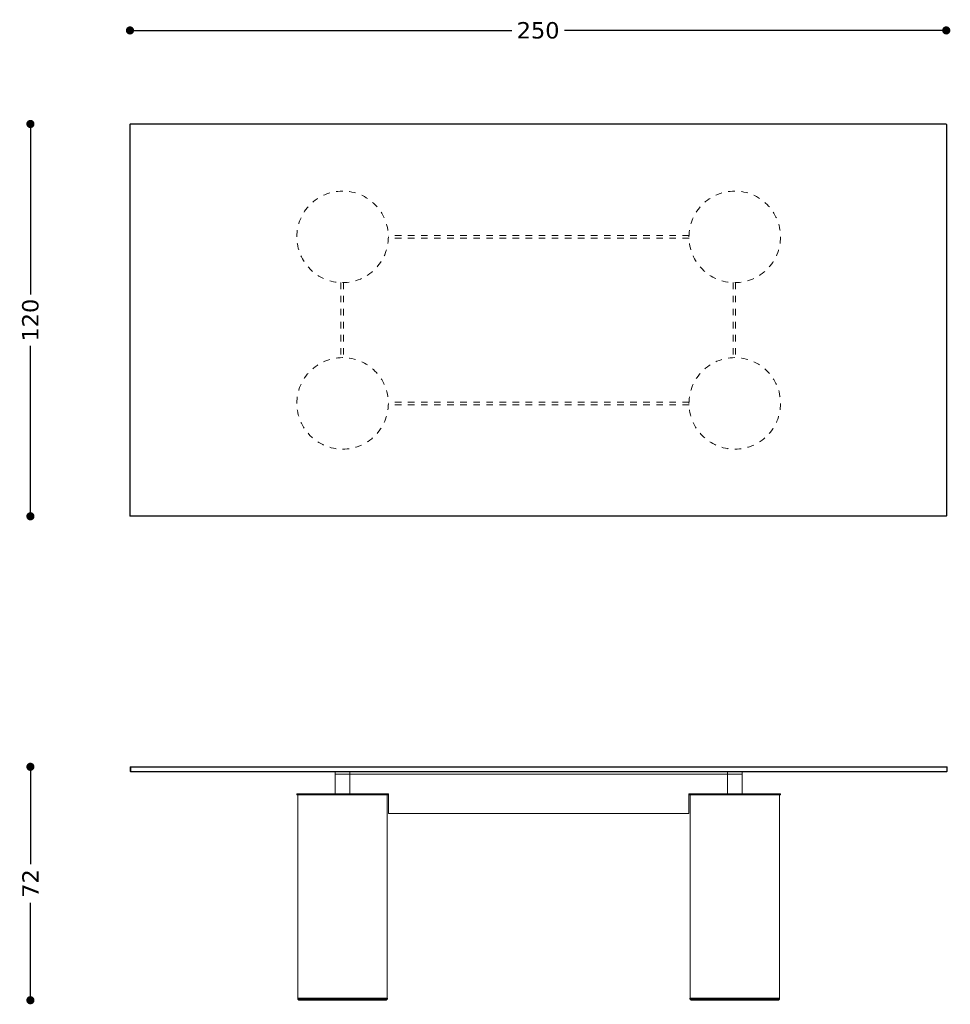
# Model space of a CAD drawing. Header units: centimetres. Extents: x 77 to 1282, y 72 to 374.
# Tile 1 of 3: x 77 to 362, y 73 to 374. Entities that reach past the tile are written whole.
import ezdxf

# ---------------------------------------------------------------- set-up
doc = ezdxf.new("R2010")
doc.units = ezdxf.units.CM
doc.header["$MEASUREMENT"] = 0
doc.linetypes.add('Nascosto', pattern=[4, 2, -2])
doc.layers.add('Make2D$Nascosto$Curve', color=7, linetype='Nascosto', true_color=0x8c8c8c)
doc.layers.add('Make2D$Visibile$Curve', color=7, linetype='Continuous', true_color=0x000000)
doc.layers.add('Make2D$Visibile$CurveSilhouetteScena', color=7, linetype='Continuous', lineweight=50, true_color=0x000000)
doc.styles.get("Standard").update_dxf_attribs({"font": 'verdana.ttf'})
doc.dimstyles.new('MDF', dxfattribs={"dimtxt": 5, "dimasz": 2.5, "dimexe": 0.18, "dimexo": 0.0625, "dimgap": 2, "dimtad": 0, "dimdec": 0, "dimrnd": 1, "dimzin": 0, "dimdsep": 46, "dimtxsty": 'Standard', "dimblk": 'DOT', "dimcen": 0.09, "dimse1": 1, "dimse2": 1, "dimclrd": 1, "dimclrt": 1, "dimadec": 0, "dimazin": 0, "dimtfac": 1, "dimtdec": 0, "dimtofl": 0, "dimtmove": 0, "dimatfit": 3, "dimldrblk": 'DOTBLANK', "dimfxl": 1, "dimtolj": 1, "dimtzin": 0, "dimarcsym": 0})

# ---------------------------------------------------------------- blocks, each defined once
blk = doc.blocks.new('_Dot')
at = {"color": 0, "linetype": 'ByBlock', "lineweight": -2}
blk.add_line((-0.5, 0), (-1, 0), dxfattribs=at)
at = {"color": 0, "linetype": 'ByBlock', "const_width": 0.5}
blk.add_lwpolyline([(-0.25, 0, 1), (0.25, 0, 1)], format="xyb", close=True, dxfattribs=at)
blk = doc.blocks.new('*D21')
at = {"color": 1, "linetype": 'ByBlock', "lineweight": -2, "transparency": 16777216}
for p, q in [((80.41, 339.65), (80.41, 290.02)), ((80.41, 224.65), (80.41, 274.29))]:
    blk.add_line(p, q, dxfattribs=at)
at = {"layer": 'Defpoints', "color": 0, "linetype": 'ByBlock', "lineweight": -3, "transparency": 16777216}
for p in [(110.96, 342.15), (80.41, 222.15), (110.96, 222.15)]:
    blk.add_point(p, dxfattribs=at)
at = {"color": 1, "linetype": 'ByBlock', "lineweight": -2, "transparency": 16777216, "xscale": 2.5, "yscale": 2.5, "zscale": 2.5}
for p, rotation in [((80.41, 342.15), 90), ((80.41, 222.15), 270)]:
    blk.add_blockref('_Dot', p, dxfattribs=dict(at, rotation=rotation))
at = {"color": 1, "linetype": 'ByBlock', "lineweight": 9, "transparency": 16777216, "insert": (80.41, 282.15), "char_height": 5, "attachment_point": 5, "rotation": 90}
blk.add_mtext('\\A1;120', dxfattribs=at)
blk = doc.blocks.new('_DotBlank')
at = {"color": 0, "linetype": 'ByBlock', "lineweight": -2}
blk.add_line((-0.5, 0), (-1, 0), dxfattribs=at)
blk.add_circle((0, 0), 0.5, dxfattribs=at)
blk = doc.blocks.new('*D22')
at = {"color": 1, "linetype": 'ByBlock', "lineweight": -2, "transparency": 16777216}
for p, q in [((80.41, 143.03), (80.41, 115.72)), ((80.41, 76.63), (80.41, 103.94))]:
    blk.add_line(p, q, dxfattribs=at)
at = {"layer": 'Defpoints', "color": 0, "linetype": 'ByBlock', "lineweight": -3, "transparency": 16777216}
for p in [(111.04, 145.53), (80.41, 74.13), (162.54, 74.13)]:
    blk.add_point(p, dxfattribs=at)
at = {"color": 1, "linetype": 'ByBlock', "lineweight": -2, "transparency": 16777216, "xscale": 2.5, "yscale": 2.5, "zscale": 2.5}
for p, rotation in [((80.41, 145.53), 90), ((80.41, 74.13), 270)]:
    blk.add_blockref('_Dot', p, dxfattribs=dict(at, rotation=rotation))
at = {"color": 1, "linetype": 'ByBlock', "lineweight": 9, "transparency": 16777216, "insert": (80.41, 109.83), "char_height": 5, "attachment_point": 5, "rotation": 90}
blk.add_mtext('\\A1;72', dxfattribs=at)
blk = doc.blocks.new('*D23')
at = {"color": 1, "linetype": 'ByBlock', "lineweight": -2, "transparency": 16777216}
for p, q in [((113.38, 370.77), (227.71, 370.77)), ((358.16, 370.77), (243.83, 370.77))]:
    blk.add_line(p, q, dxfattribs=at)
at = {"layer": 'Defpoints', "color": 0, "linetype": 'ByBlock', "lineweight": -3, "transparency": 16777216}
for p in [(360.66, 370.77), (110.88, 342.08), (360.66, 342.15)]:
    blk.add_point(p, dxfattribs=at)
at = {"color": 1, "linetype": 'ByBlock', "lineweight": -2, "transparency": 16777216, "xscale": 2.5, "yscale": 2.5, "zscale": 2.5, "rotation": 180}
blk.add_blockref('_Dot', (110.88, 370.77), dxfattribs=at)
at = {"color": 1, "linetype": 'ByBlock', "lineweight": -2, "transparency": 16777216, "xscale": 2.5, "yscale": 2.5, "zscale": 2.5}
blk.add_blockref('_Dot', (360.66, 370.77), dxfattribs=at)
at = {"color": 1, "linetype": 'ByBlock', "lineweight": 9, "transparency": 16777216, "insert": (235.77, 370.77), "char_height": 5, "attachment_point": 5}
blk.add_mtext('\\A1;250', dxfattribs=at)

msp = doc.modelspace()

# ---------------------------------------------------------------- linework, layer by layer
at = {"linetype": 'Nascosto', "lineweight": 9}
for centre in [(175.94, 307.62), (295.94, 307.62), (175.94, 256.69), (295.94, 256.69)]:
    msp.add_circle(centre, 14, dxfattribs=at)
at = {"layer": 'Make2D$Nascosto$Curve', "color": 0, "linetype": 'ByBlock', "lineweight": 9}
for points in [[(110.81, 342), (110.84, 342.04), (110.88, 342.08)], [(110.81, 342), (110.81, 282.15), (110.81, 222.3)], [(110.88, 342.08), (110.92, 342.11), (110.96, 342.15)], [(360.66, 342.15), (235.81, 342.15), (110.96, 342.15)], [(360.66, 342.15), (360.69, 342.11), (360.73, 342.08)], [(360.73, 342.08), (360.77, 342.04), (360.81, 342)], [(110.88, 222.23), (110.84, 222.26), (110.81, 222.3)], [(110.96, 222.15), (110.92, 222.19), (110.88, 222.23)], [(110.96, 222.15), (235.81, 222.15), (360.66, 222.15)], [(110.94, 145.43), (110.94, 144.78), (110.94, 144.13)], [(360.84, 145.53), (235.94, 145.53), (111.04, 145.53)], [(173.69, 144.03), (142.37, 144.03), (111.04, 144.03)], [(360.84, 144.03), (329.52, 144.03), (298.19, 144.03)], [(298.19, 144.03), (329.52, 144.03), (360.84, 144.03)], [(298.19, 144.03), (329.52, 144.03), (360.84, 144.03)], [(189.99, 131.23), (189.99, 134.23), (189.99, 137.23)], [(281.89, 137.23), (281.89, 134.23), (281.89, 131.23)], [(281.92, 137.23), (281.92, 137.23), (281.92, 137.23)], [(309.97, 137.23), (309.97, 137.08), (309.97, 136.93)], [(164.83, 74.13), (164.61, 74.13), (164.39, 74.13)], [(164.46, 74.73), (164.43, 74.73), (164.41, 74.73)], [(165.2, 74.73), (165.36, 74.73), (165.52, 74.73)], [(165.6, 74.73), (165.56, 74.73), (165.53, 74.73)], [(175.94, 74.73), (175.67, 74.73), (175.39, 74.73)], [(186.88, 74.13), (186.57, 74.13), (186.26, 74.13)], [(186.69, 74.13), (186.48, 74.13), (186.26, 74.13)], [(186.36, 74.73), (186.52, 74.73), (186.69, 74.73)], [(186.72, 74.73), (186.76, 74.73), (186.8, 74.73)], [(186.8, 74.73), (186.78, 74.73), (186.75, 74.73)], [(186.8, 74.73), (186.78, 74.73), (186.75, 74.73)], [(186.75, 74.73), (186.78, 74.73), (186.8, 74.73)], [(186.8, 74.73), (186.86, 74.73), (186.91, 74.73)], [(186.91, 74.73), (186.92, 74.73), (186.93, 74.73)], [(187.37, 74.73), (187.23, 74.73), (187.08, 74.73)], [(187.38, 74.73), (187.23, 74.73), (187.08, 74.73)], [(187.38, 74.73), (187.23, 74.73), (187.08, 74.73)], [(187.37, 74.73), (187.23, 74.73), (187.08, 74.73)], [(187.38, 74.73), (187.23, 74.73), (187.08, 74.73)], [(187.08, 74.73), (187.2, 74.73), (187.32, 74.73)], [(187.38, 74.73), (187.23, 74.73), (187.08, 74.73)], [(187.08, 74.73), (187.23, 74.73), (187.37, 74.73)], [(187.08, 74.73), (187.23, 74.73), (187.38, 74.73)], [(187.08, 74.73), (187.23, 74.73), (187.38, 74.73)], [(187.38, 74.73), (187.23, 74.73), (187.08, 74.73)], [(187.38, 74.73), (187.23, 74.73), (187.08, 74.73)], [(187.08, 74.73), (187.23, 74.73), (187.38, 74.73)], [(187.08, 74.73), (187.23, 74.73), (187.38, 74.73)], [(187.08, 74.73), (187.23, 74.73), (187.38, 74.73)], [(187.38, 74.73), (187.23, 74.73), (187.08, 74.73)], [(187.43, 74.73), (187.42, 74.73), (187.4, 74.73)], [(187.43, 74.73), (187.42, 74.73), (187.4, 74.73)], [(187.43, 74.73), (187.46, 74.73), (187.48, 74.73)], [(284.46, 74.73), (284.43, 74.73), (284.41, 74.73)], [(284.46, 74.73), (284.43, 74.73), (284.41, 74.73)], [(284.46, 74.73), (284.46, 74.73), (284.46, 74.73)], [(285.2, 74.73), (285.19, 74.73), (285.17, 74.73)], [(285.17, 74.73), (285.19, 74.73), (285.2, 74.73)], [(285.52, 74.73), (285.56, 74.73), (285.6, 74.73)], [(306.26, 74.13), (306.48, 74.13), (306.69, 74.13)], [(306.69, 74.13), (306.48, 74.13), (306.26, 74.13)], [(306.75, 74.73), (306.73, 74.73), (306.72, 74.73)], [(306.72, 74.73), (306.73, 74.73), (306.75, 74.73)], [(306.9, 74.13), (306.89, 74.13), (306.88, 74.13)], [(306.88, 74.13), (306.89, 74.13), (306.9, 74.13)], [(307.06, 74.13), (306.98, 74.13), (306.9, 74.13)], [(307.06, 74.13), (306.98, 74.13), (306.9, 74.13)], [(307.08, 74.73), (307.23, 74.73), (307.38, 74.73)], [(307.37, 74.73), (307.38, 74.73), (307.38, 74.73)]]:
    msp.add_open_spline(points, degree=2, dxfattribs=at)
at = {"layer": 'Make2D$Nascosto$Curve', "color": 0, "linetype": 'Nascosto', "lineweight": 9}
for points in [[(281.95, 308.05), (235.94, 308.05), (189.94, 308.05)], [(281.95, 307.25), (235.94, 307.25), (189.94, 307.25)], [(175.41, 293.63), (175.41, 282.15), (175.41, 270.68)], [(176.21, 293.62), (176.21, 282.15), (176.21, 270.69)], [(295.41, 293.63), (295.41, 282.15), (295.41, 270.68)], [(296.21, 293.62), (296.21, 282.15), (296.21, 270.69)], [(281.95, 257.05), (235.94, 257.05), (189.94, 257.05)], [(281.95, 256.25), (235.94, 256.25), (189.94, 256.25)]]:
    msp.add_open_spline(points, degree=2, dxfattribs=at)
at = {"layer": 'Make2D$Nascosto$Curve', "color": 0, "linetype": 'ByBlock', "lineweight": 9}
for points, weights in [([(295.54, 143.23), (295.68, 143.23), (295.81, 143.23), (295.94, 143.23)], [0.504014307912, 0.501338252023, 0.50000014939, 0.500000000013]), ([(295.94, 143.23), (295.81, 143.23), (295.68, 143.23), (295.54, 143.23)], [0.5, 0.5, 0.501338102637, 0.504014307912]), ([(295.94, 143.23), (295.94, 143.23), (295.94, 143.23), (295.94, 143.23)], [0.999930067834, 0.999953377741, 0.999976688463, 1]), ([(298.19, 143.23), (298.19, 143.23), (297.88, 143.23), (297.14, 143.23)], [1, 0.762975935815, 0.610222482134, 0.541739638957]), ([(297.14, 143.23), (297.88, 143.23), (298.19, 143.23), (298.19, 143.23)], [0.541739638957, 0.610222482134, 0.762975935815, 1]), ([(177.44, 136.93), (176.94, 136.93), (176.44, 136.93), (175.94, 136.93)], [0.900992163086, 0.93217597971, 0.965178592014, 1]), ([(177.44, 136.93), (176.94, 136.93), (176.44, 136.93), (175.94, 136.93)], [0.900992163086, 0.93217597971, 0.965178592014, 1]), ([(176.34, 136.93), (176.34, 136.93), (176.14, 136.93), (175.94, 136.93)], [0.5, 0.5, 0.666666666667, 1]), ([(177.44, 136.93), (177.07, 136.93), (176.71, 136.93), (176.34, 136.93)], [0.924428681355, 0.947603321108, 0.971726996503, 0.996799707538]), ([(189.97, 136.93), (189.97, 136.93), (189.71, 136.93), (189.19, 136.93)], [0.500080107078, 0.500792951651, 0.506263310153, 0.516491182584]), ([(189.59, 136.93), (189.59, 136.93), (189.46, 136.93), (189.19, 136.93)], [0.5, 0.5, 0.502478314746, 0.507434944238]), ([(189.59, 136.93), (189.59, 136.93), (189.46, 136.93), (189.19, 136.93)], [0.5, 0.5, 0.502478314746, 0.507434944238]), ([(295.54, 137.23), (295.67, 137.23), (295.8, 137.23), (295.93, 137.23)], [0.73465206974, 0.737333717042, 0.741909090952, 0.748378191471]), ([(295.93, 136.93), (295.94, 136.93), (295.94, 136.93), (295.94, 136.93)], [1, 0.991669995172, 0.983444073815, 0.975322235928]), ([(295.95, 137.23), (295.95, 137.23), (295.95, 137.23), (295.94, 137.23)], [1, 0.991667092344, 0.983438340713, 0.975313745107]), ([(296.35, 137.23), (296.35, 137.23), (296.16, 137.23), (295.95, 137.23)], [0.5, 0.5, 0.658437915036, 0.975313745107]), ([(295.95, 136.93), (296.16, 136.93), (296.35, 136.93), (296.35, 136.93)], [1, 0.670885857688, 0.504245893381, 0.500080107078]), ([(296.3, 137.23), (296.92, 137.23), (297.55, 137.23), (298.19, 137.23)], [1, 0.957546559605, 0.917796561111, 0.88075000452]), ([(296.34, 136.93), (296.71, 136.93), (297.07, 136.93), (297.44, 136.93)], [0.97153024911, 0.947065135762, 0.923552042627, 0.900990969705]), ([(296.34, 136.93), (296.71, 136.93), (297.07, 136.93), (297.44, 136.93)], [0.97153024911, 0.947065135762, 0.923552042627, 0.900990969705]), ([(298.19, 137.23), (297.57, 137.23), (296.96, 137.23), (296.35, 137.23)], [0.843624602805, 0.876198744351, 0.911088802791, 0.948294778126]), ([(309.19, 136.93), (309.46, 136.93), (309.59, 136.93), (309.59, 136.93)], [0.507434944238, 0.502478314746, 0.5, 0.5]), ([(309.19, 136.93), (309.46, 136.93), (309.59, 136.93), (309.59, 136.93)], [0.507434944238, 0.502478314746, 0.5, 0.5]), ([(309.97, 136.93), (309.97, 136.93), (309.96, 136.93), (309.93, 136.93)], [0.500080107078, 0.500243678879, 0.500657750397, 0.501322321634]), ([(309.93, 136.93), (309.96, 136.93), (309.97, 136.93), (309.97, 136.93)], [0.5003398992, 0.500003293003, 0.499916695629, 0.500080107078]), ([(186.69, 74.13), (186.56, 74.13), (186.41, 74.13), (186.26, 74.13)], [1, 0.99546227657, 0.991219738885, 0.987272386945]), ([(186.29, 74.73), (186.31, 74.73), (186.34, 74.73), (186.36, 74.73)], [0.524218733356, 0.523683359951, 0.523156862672, 0.522639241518]), ([(186.29, 74.73), (186.31, 74.73), (186.34, 74.73), (186.36, 74.73)], [0.524218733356, 0.523683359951, 0.523156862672, 0.522639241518]), ([(186.36, 74.73), (186.34, 74.73), (186.31, 74.73), (186.29, 74.73)], [0.533336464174, 0.533855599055, 0.534380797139, 0.534912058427]), ([(186.29, 74.73), (186.31, 74.73), (186.34, 74.73), (186.36, 74.73)], [0.534912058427, 0.534380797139, 0.533855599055, 0.533336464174]), ([(186.29, 74.73), (186.31, 74.73), (186.33, 74.73), (186.36, 74.73)], [0.561520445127, 0.560997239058, 0.560477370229, 0.559960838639]), ([(186.72, 74.73), (186.71, 74.73), (186.7, 74.73), (186.69, 74.73)], [0.559811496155, 0.560034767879, 0.560258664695, 0.560483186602]), ([(186.69, 74.73), (186.7, 74.73), (186.71, 74.73), (186.72, 74.73)], [0.552239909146, 0.552014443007, 0.551789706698, 0.551565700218]), ([(186.75, 74.73), (186.77, 74.73), (186.79, 74.73), (186.8, 74.73)], [0.513439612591, 0.512998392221, 0.512568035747, 0.51214854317]), ([(186.75, 74.73), (186.77, 74.73), (186.79, 74.73), (186.8, 74.73)], [0.513439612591, 0.512998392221, 0.512568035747, 0.51214854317]), ([(186.8, 74.73), (186.79, 74.73), (186.77, 74.73), (186.75, 74.73)], [0.52286623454, 0.523290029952, 0.52371971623, 0.524155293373]), ([(186.75, 74.73), (186.77, 74.73), (186.79, 74.73), (186.8, 74.73)], [0.513439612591, 0.512998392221, 0.512568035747, 0.51214854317]), ([(186.75, 74.73), (186.77, 74.73), (186.78, 74.73), (186.8, 74.73)], [0.550862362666, 0.550433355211, 0.55000706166, 0.549583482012]), ([(186.93, 74.73), (187, 74.73), (187.08, 74.73), (187.08, 74.73)], [1, 0.577350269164, 0.422649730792, 0.535898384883]), ([(187.84, 74.73), (187.84, 74.73), (187.58, 74.73), (187.08, 74.73)], [0.5, 0.5, 0.505512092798, 0.516536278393]), ([(187.08, 74.73), (187.26, 74.73), (187.34, 74.73), (187.34, 74.73)], [0.505810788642, 0.501936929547, 0.5, 0.5]), ([(187.08, 74.73), (187.26, 74.73), (187.34, 74.73), (187.34, 74.73)], [0.505810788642, 0.501936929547, 0.5, 0.5]), ([(187.08, 74.73), (187.19, 74.73), (187.28, 74.73), (187.37, 74.73)], [0.526806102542, 0.524519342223, 0.522378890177, 0.520384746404]), ([(187.38, 74.73), (187.29, 74.73), (187.19, 74.73), (187.08, 74.73)], [0.520176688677, 0.5222298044, 0.524439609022, 0.526806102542]), ([(187.08, 74.73), (187.19, 74.73), (187.29, 74.73), (187.38, 74.73)], [0.516536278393, 0.514040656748, 0.511827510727, 0.509896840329]), ([(187.08, 74.73), (187.26, 74.73), (187.34, 74.73), (187.34, 74.73)], [0.505810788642, 0.501936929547, 0.5, 0.5]), ([(187.08, 74.73), (187.19, 74.73), (187.29, 74.73), (187.38, 74.73)], [0.998040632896, 0.993557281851, 0.989370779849, 0.98548112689]), ([(187.08, 74.73), (188.45, 74.73), (189.19, 74.73), (189.19, 74.73)], [0.543298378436, 0.514432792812, 0.5, 0.5]), ([(187.37, 74.73), (187.35, 74.73), (187.34, 74.73), (187.32, 74.73)], [0.545197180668, 0.545600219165, 0.546005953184, 0.546414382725]), ([(187.32, 74.73), (187.34, 74.73), (187.35, 74.73), (187.37, 74.73)], [0.538124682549, 0.537714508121, 0.53730764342, 0.536904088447]), ([(187.38, 74.73), (187.45, 74.73), (187.53, 74.73), (187.53, 74.73)], [1, 0.577350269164, 0.422649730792, 0.535898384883]), ([(187.43, 74.73), (187.45, 74.73), (187.47, 74.73), (187.48, 74.73)], [0.519078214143, 0.518714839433, 0.518356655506, 0.518003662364]), ([(187.48, 74.73), (187.47, 74.73), (187.45, 74.73), (187.43, 74.73)], [0.542831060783, 0.543184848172, 0.543540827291, 0.543898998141]), ([(187.43, 74.73), (187.45, 74.73), (187.47, 74.73), (187.48, 74.73)], [0.535602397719, 0.535242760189, 0.534885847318, 0.534531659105]), ([(188.34, 74.73), (188.34, 74.73), (188.07, 74.73), (187.53, 74.73)], [0.5, 0.5, 0.505641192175, 0.516923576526]), ([(187.53, 74.73), (188.07, 74.73), (188.34, 74.73), (188.34, 74.73)], [0.516923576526, 0.505641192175, 0.5, 0.5]), ([(187.53, 74.73), (187.74, 74.73), (187.84, 74.73), (187.84, 74.73)], [0.506640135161, 0.502213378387, 0.5, 0.5]), ([(189.59, 74.73), (189.4, 74.73), (188.69, 74.73), (187.53, 74.73)], [0.500913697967, 0.504422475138, 0.518037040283, 0.541757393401]), ([(187.53, 74.73), (188.07, 74.73), (188.34, 74.73), (188.34, 74.73)], [0.979318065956, 0.957943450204, 0.947256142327, 0.947256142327]), ([(187.53, 74.73), (188.62, 74.73), (189.19, 74.73), (189.19, 74.73)], [0.533455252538, 0.511151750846, 0.5, 0.5]), ([(187.68, 74.13), (188.44, 74.13), (188.84, 74.13), (188.84, 74.13)], [0.992606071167, 0.962657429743, 0.947683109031, 0.947683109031]), ([(187.84, 74.73), (188.98, 74.73), (189.59, 74.73), (189.59, 74.73)], [0.534246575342, 0.511415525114, 0.5, 0.5]), ([(189.34, 74.13), (189.34, 74.13), (188.82, 74.13), (187.84, 74.13)], [0.5, 0.5, 0.509881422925, 0.529644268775]), ([(189.34, 74.13), (189.34, 74.13), (188.82, 74.13), (187.84, 74.13)], [0.5, 0.5, 0.509881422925, 0.529644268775]), ([(284.46, 74.73), (284.44, 74.73), (284.42, 74.73), (284.41, 74.73)], [0.664991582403, 0.606304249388, 0.563273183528, 0.535898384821]), ([(284.41, 74.73), (284.42, 74.73), (284.44, 74.73), (284.46, 74.73)], [0.535898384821, 0.56327837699, 0.606320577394, 0.665024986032]), ([(284.46, 74.73), (284.44, 74.73), (284.42, 74.73), (284.41, 74.73)], [0.665202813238, 0.606407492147, 0.563306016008, 0.535898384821]), ([(295.14, 74.13), (291.33, 74.13), (287.99, 74.13), (285.79, 74.13)], [1, 0.932799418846, 0.931033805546, 0.994703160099]), ([(285.79, 74.13), (287.99, 74.13), (291.33, 74.13), (295.14, 74.13)], [0.994703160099, 0.931033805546, 0.932799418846, 1]), ([(306.69, 74.13), (306.56, 74.13), (306.41, 74.13), (306.26, 74.13)], [1, 0.99546227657, 0.991219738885, 0.987272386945]), ([(306.69, 74.13), (306.56, 74.13), (306.41, 74.13), (306.26, 74.13)], [1, 0.99546227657, 0.991219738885, 0.987272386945]), ([(306.72, 74.73), (306.75, 74.73), (306.78, 74.73), (306.8, 74.73)], [0.535115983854, 0.534441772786, 0.53377727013, 0.533122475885]), ([(306.93, 74.73), (306.95, 74.73), (306.96, 74.73), (306.97, 74.73)], [0.530184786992, 0.529895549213, 0.529608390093, 0.529323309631]), ([(307.34, 74.73), (307.35, 74.73), (307.36, 74.73), (307.37, 74.73)], [0.53752535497, 0.537317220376, 0.537109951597, 0.536903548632]), ([(307.43, 74.73), (307.45, 74.73), (307.47, 74.73), (307.48, 74.73)], [0.535602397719, 0.535242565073, 0.534885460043, 0.534531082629]), ([(307.43, 74.73), (307.45, 74.73), (307.47, 74.73), (307.48, 74.73)], [0.665024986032, 0.60630946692, 0.563262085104, 0.535882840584]), ([(307.48, 74.73), (307.47, 74.73), (307.45, 74.73), (307.43, 74.73)], [0.981363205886, 0.982032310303, 0.982711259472, 0.98340005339]), ([(307.43, 74.73), (307.45, 74.73), (307.47, 74.73), (307.48, 74.73)], [0.98340005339, 0.982711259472, 0.982032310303, 0.981363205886]), ([(307.51, 74.73), (308.61, 74.73), (309.19, 74.73), (309.19, 74.73)], [0.533992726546, 0.511330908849, 0.5, 0.5]), ([(307.51, 74.73), (307.52, 74.73), (307.53, 74.73), (307.53, 74.73)], [0.758265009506, 0.650280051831, 0.576157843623, 0.535898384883]), ([(307.51, 74.73), (308.63, 74.73), (308.64, 74.73), (307.53, 74.73)], [0.980339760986, 0.936571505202, 0.936230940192, 0.979318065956]), ([(307.68, 74.13), (308.44, 74.13), (308.84, 74.13), (308.84, 74.13)], [0.992606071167, 0.962657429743, 0.947683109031, 0.947683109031]), ([(307.68, 74.13), (308.44, 74.13), (308.84, 74.13), (308.84, 74.13)], [0.992606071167, 0.962657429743, 0.947683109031, 0.947683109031]), ([(309.34, 74.13), (309.34, 74.13), (308.82, 74.13), (307.84, 74.13)], [0.5, 0.5, 0.509881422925, 0.529644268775]), ([(309.59, 74.73), (309.59, 74.73), (309.46, 74.73), (309.19, 74.73)], [0.5, 0.5, 0.502478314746, 0.507434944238])]:
    msp.add_rational_spline(points, weights, degree=3, dxfattribs=at)
msp.add_rational_spline([(296.35, 137.23), (296.82, 137.23), (297.23, 137.23), (297.54, 137.23), (297.94, 137.23), (298.19, 137.23), (298.19, 137.23)], [0.77688813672, 0.820139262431, 0.894509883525, 1, 0.866343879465, 0.782643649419, 0.748899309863], degree=3, knots=[0.3525004, 0.3525004, 0.3525004, 0.3525004, 0.5, 0.5, 0.5, 0.6868822, 0.6868822, 0.6868822, 0.6868822], dxfattribs=at)
at = {"layer": 'Make2D$Visibile$Curve', "color": 0, "linetype": 'ByBlock', "lineweight": 9}
for points in [[(110.91, 342.05), (110.89, 342.06), (110.88, 342.08)], [(110.91, 342.05), (110.91, 282.15), (110.91, 222.25)], [(360.71, 342.05), (235.81, 342.05), (110.91, 342.05)], [(360.73, 342.08), (360.72, 342.06), (360.71, 342.05)], [(360.71, 342.05), (360.71, 282.15), (360.71, 222.25)], [(360.81, 342), (360.81, 282.15), (360.81, 222.3)], [(110.91, 222.25), (110.89, 222.24), (110.88, 222.23)], [(110.91, 222.25), (235.81, 222.25), (360.71, 222.25)], [(360.73, 222.23), (360.69, 222.19), (360.66, 222.15)], [(360.73, 222.23), (360.72, 222.24), (360.71, 222.25)], [(360.81, 222.3), (360.77, 222.26), (360.73, 222.23)], [(111.02, 145.51), (110.98, 145.47), (110.94, 145.43)], [(111.04, 145.53), (111.03, 145.52), (111.02, 145.51)], [(111.09, 145.43), (111.06, 145.47), (111.02, 145.51)], [(360.79, 145.43), (235.94, 145.43), (111.09, 145.43)], [(111.09, 145.43), (111.09, 144.78), (111.09, 144.13)], [(360.87, 145.51), (360.83, 145.47), (360.79, 145.43)], [(360.79, 145.43), (360.79, 144.78), (360.79, 144.13)], [(360.87, 145.51), (360.86, 145.52), (360.84, 145.53)], [(360.94, 145.43), (360.91, 145.47), (360.87, 145.51)], [(360.94, 144.13), (360.94, 144.78), (360.94, 145.43)], [(110.94, 144.13), (110.98, 144.1), (111.02, 144.06)], [(111.02, 144.06), (111.06, 144.1), (111.09, 144.13)], [(111.02, 144.06), (111.03, 144.05), (111.04, 144.03)], [(360.79, 144.13), (235.94, 144.13), (111.09, 144.13)], [(173.69, 143.23), (173.69, 143.63), (173.69, 144.03)], [(178.19, 144.03), (175.94, 144.03), (173.69, 144.03)], [(173.69, 137.23), (173.69, 140.23), (173.69, 143.23)], [(178.16, 137.23), (178.16, 140.23), (178.16, 143.23)], [(178.19, 143.23), (178.18, 143.23), (178.16, 143.23)], [(293.69, 144.03), (235.94, 144.03), (178.19, 144.03)], [(178.19, 144.03), (178.19, 143.63), (178.19, 143.23)], [(293.69, 143.23), (235.94, 143.23), (178.19, 143.23)], [(293.69, 143.23), (293.69, 143.63), (293.69, 144.03)], [(298.19, 144.03), (295.94, 144.03), (293.69, 144.03)], [(293.73, 143.23), (293.71, 143.23), (293.69, 143.23)], [(293.73, 143.23), (293.73, 140.23), (293.73, 137.23)], [(298.19, 144.03), (298.19, 143.63), (298.19, 143.23)], [(298.19, 143.23), (298.19, 140.23), (298.19, 137.23)], [(360.79, 144.13), (360.83, 144.1), (360.87, 144.06)], [(360.84, 144.03), (360.86, 144.05), (360.87, 144.06)], [(360.87, 144.06), (360.91, 144.1), (360.94, 144.13)], [(161.92, 136.93), (161.92, 137.08), (161.92, 137.23)], [(162.29, 74.73), (162.29, 105.83), (162.29, 136.93)], [(189.59, 136.93), (189.59, 105.83), (189.59, 74.73)], [(189.97, 137.23), (189.97, 137.08), (189.97, 136.93)], [(189.97, 137.23), (189.98, 137.23), (189.99, 137.23)], [(281.89, 137.23), (281.91, 137.23), (281.92, 137.23)], [(281.92, 136.93), (281.92, 137.08), (281.92, 137.23)], [(281.92, 137.23), (287.82, 137.23), (293.73, 137.23)], [(282.29, 74.73), (282.29, 105.83), (282.29, 136.93)], [(309.59, 136.93), (309.59, 105.83), (309.59, 74.73)], [(309.97, 137.23), (309.97, 137.08), (309.97, 136.93)], [(189.99, 131.23), (235.94, 131.23), (281.89, 131.23)], [(162.24, 74.43), (162.24, 74.58), (162.24, 74.73)], [(162.54, 74.13), (162.39, 74.28), (162.24, 74.43)], [(189.64, 74.43), (189.49, 74.28), (189.34, 74.13)], [(189.64, 74.73), (189.64, 74.58), (189.64, 74.43)], [(282.24, 74.43), (282.24, 74.58), (282.24, 74.73)], [(282.54, 74.13), (282.39, 74.28), (282.24, 74.43)], [(309.64, 74.43), (309.49, 74.28), (309.34, 74.13)], [(309.64, 74.73), (309.64, 74.58), (309.64, 74.43)]]:
    msp.add_open_spline(points, degree=2, dxfattribs=at)
for points, weights in [([(173.69, 143.23), (173.69, 143.23), (177.43, 143.23), (178.16, 143.23)], [1, 0.388151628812, 0.337840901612, 0.8490678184]), ([(293.73, 143.23), (294.45, 143.23), (298.19, 143.23), (298.19, 143.23)], [0.849056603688, 0.337841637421, 0.388156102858, 1]), ([(161.92, 137.23), (161.92, 137.23), (167.4, 137.23), (173.69, 137.23)], [0.500080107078, 0.503708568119, 0.630600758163, 0.88075667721]), ([(161.92, 136.93), (161.92, 136.93), (162.05, 136.93), (162.29, 136.93)], [0.500080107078, 0.5005720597, 0.503329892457, 0.50835360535]), ([(189.59, 136.93), (189.84, 136.93), (189.97, 136.93), (189.97, 136.93)], [0.505365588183, 0.501351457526, 0.499589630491, 0.500080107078]), ([(281.92, 136.93), (281.92, 136.93), (282.05, 136.93), (282.29, 136.93)], [0.500080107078, 0.500572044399, 0.503329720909, 0.508353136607]), ([(309.97, 137.23), (309.97, 137.23), (304.55, 137.23), (298.19, 137.23)], [0.500080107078, 0.496528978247, 0.611043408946, 0.843623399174]), ([(309.59, 136.93), (309.84, 136.93), (309.97, 136.93), (309.97, 136.93)], [0.505365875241, 0.50135154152, 0.499589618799, 0.500080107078]), ([(162.24, 74.43), (162.24, 74.43), (169.09, 74.43), (175.94, 74.43)], [0.5, 0.5, 0.666666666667, 1]), ([(162.29, 74.73), (162.26, 74.73), (162.24, 74.73), (162.24, 74.73)], [0.500914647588, 0.500304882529, 0.5, 0.5]), ([(175.94, 74.73), (169.52, 74.73), (163.02, 74.73), (162.29, 74.73)], [1, 0.680923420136, 0.514561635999, 0.500914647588]), ([(175.94, 74.73), (182.36, 74.73), (188.87, 74.73), (189.59, 74.73)], [1, 0.680918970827, 0.514556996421, 0.500914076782]), ([(175.94, 74.43), (182.79, 74.43), (189.64, 74.43), (189.64, 74.43)], [1, 0.666666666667, 0.5, 0.5]), ([(189.59, 74.73), (189.63, 74.73), (189.64, 74.73), (189.64, 74.73)], [0.500914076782, 0.500304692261, 0.5, 0.5]), ([(295.94, 74.43), (289.09, 74.43), (282.24, 74.43), (282.24, 74.43)], [1, 0.666666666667, 0.5, 0.5]), ([(282.24, 74.73), (282.24, 74.73), (282.26, 74.73), (282.29, 74.73)], [0.5, 0.5, 0.500305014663, 0.500915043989]), ([(295.94, 74.43), (302.79, 74.43), (309.64, 74.43), (309.64, 74.43)], [1, 0.666666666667, 0.5, 0.5]), ([(309.59, 74.73), (309.63, 74.73), (309.64, 74.73), (309.64, 74.73)], [0.500913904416, 0.500304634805, 0.5, 0.5])]:
    msp.add_rational_spline(points, weights, degree=3, dxfattribs=at)
for points, weights, knots in [([(162.29, 136.93), (164.01, 136.93), (169.86, 136.93), (175.59, 136.93), (181.56, 136.93), (187.8, 136.93), (189.59, 136.93)], [0.50835360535, 0.545869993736, 0.709752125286, 1, 0.701197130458, 0.536318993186, 0.505365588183], [0.7823141, 0.7823141, 0.7823141, 0.7823141, 1, 1, 1, 1.2241022, 1.2241022, 1.2241022, 1.2241022]), ([(173.69, 137.23), (174.33, 137.23), (174.97, 137.23), (175.59, 137.23), (182.73, 137.23), (189.97, 137.23), (189.97, 137.23)], [0.88075667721, 0.917801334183, 0.957549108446, 1, 0.662447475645, 0.495807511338, 0.500080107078], [-0.0318382, -0.0318382, -0.0318382, -0.0318382, 0, 0, 0, 0.2531644, 0.2531644, 0.2531644, 0.2531644]), ([(282.29, 136.93), (284.01, 136.93), (289.86, 136.93), (295.59, 136.93), (301.56, 136.93), (307.8, 136.93), (309.59, 136.93)], [0.508353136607, 0.545868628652, 0.70975091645, 1, 0.701198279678, 0.536320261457, 0.505365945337], [-0.2176868, -0.2176868, -0.2176868, -0.2176868, 0, 0, 0, 0.2241013, 0.2241013, 0.2241013, 0.2241013]), ([(298.19, 137.23), (297.31, 137.23), (296.44, 137.23), (295.59, 137.23), (294.98, 137.23), (294.36, 137.23), (293.73, 137.23)], [0.843623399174, 0.89087563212, 0.943001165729, 1, 0.9583089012, 0.919225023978, 0.882748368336], [-0.04274913, -0.04274913, -0.04274913, -0.04274913, 0, 0, 0, 0.03126832, 0.03126832, 0.03126832, 0.03126832]), ([(162.54, 74.13), (162.54, 74.13), (169.24, 74.13), (175.94, 74.13), (182.64, 74.13), (189.34, 74.13), (189.34, 74.13)], [0.5, 0.5, 0.666666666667, 1, 0.666666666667, 0.5, 0.5], [-0.25, -0.25, -0.25, -0.25, 0, 0, 0, 0.25, 0.25, 0.25, 0.25]), ([(282.29, 74.73), (283.02, 74.73), (289.52, 74.73), (295.94, 74.73), (302.36, 74.73), (308.87, 74.73), (309.59, 74.73)], [0.500915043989, 0.51456485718, 0.680926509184, 1, 0.680917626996, 0.514555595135, 0.500913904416], [-0.2393051, -0.2393051, -0.2393051, -0.2393051, 0, 0, 0, 0.2393118, 0.2393118, 0.2393118, 0.2393118]), ([(282.54, 74.13), (282.54, 74.13), (289.24, 74.13), (295.94, 74.13), (302.64, 74.13), (309.34, 74.13), (309.34, 74.13)], [0.5, 0.5, 0.666666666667, 1, 0.666666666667, 0.5, 0.5], [-0.25, -0.25, -0.25, -0.25, 0, 0, 0, 0.25, 0.25, 0.25, 0.25])]:
    msp.add_rational_spline(points, weights, degree=3, knots=knots, dxfattribs=at)
at = {"layer": 'Make2D$Visibile$CurveSilhouetteScena', "color": 0, "linetype": 'ByBlock', "lineweight": 9}
for points in [[(360.81, 342), (360.81, 282.15), (360.81, 222.3)], [(360.73, 222.23), (360.69, 222.19), (360.66, 222.15)], [(360.81, 222.3), (360.77, 222.26), (360.73, 222.23)], [(111.02, 145.51), (110.98, 145.47), (110.94, 145.43)], [(111.04, 145.53), (111.03, 145.52), (111.02, 145.51)], [(360.87, 145.51), (360.86, 145.52), (360.84, 145.53)], [(360.94, 145.43), (360.91, 145.47), (360.87, 145.51)], [(360.94, 144.13), (360.94, 144.78), (360.94, 145.43)], [(110.94, 144.13), (110.98, 144.1), (111.02, 144.06)], [(111.02, 144.06), (111.03, 144.05), (111.04, 144.03)], [(173.69, 143.23), (173.69, 143.63), (173.69, 144.03)], [(173.69, 137.23), (173.69, 140.23), (173.69, 143.23)], [(293.69, 144.03), (235.94, 144.03), (178.19, 144.03)], [(178.19, 144.03), (178.19, 143.63), (178.19, 143.23)], [(293.69, 143.23), (235.94, 143.23), (178.19, 143.23)], [(293.69, 143.23), (293.69, 143.63), (293.69, 144.03)], [(298.19, 144.03), (298.19, 143.63), (298.19, 143.23)], [(298.19, 143.23), (298.19, 140.23), (298.19, 137.23)], [(360.84, 144.03), (360.86, 144.05), (360.87, 144.06)], [(360.87, 144.06), (360.91, 144.1), (360.94, 144.13)], [(161.92, 136.93), (161.92, 137.08), (161.92, 137.23)], [(162.29, 74.73), (162.29, 105.83), (162.29, 136.93)], [(189.59, 136.93), (189.59, 105.83), (189.59, 74.73)], [(189.97, 137.23), (189.97, 137.08), (189.97, 136.93)], [(189.97, 137.23), (189.98, 137.23), (189.99, 137.23)], [(281.89, 137.23), (281.91, 137.23), (281.92, 137.23)], [(281.92, 136.93), (281.92, 137.08), (281.92, 137.23)], [(282.29, 74.73), (282.29, 105.83), (282.29, 136.93)], [(309.59, 136.93), (309.59, 105.83), (309.59, 74.73)], [(309.97, 137.23), (309.97, 137.08), (309.97, 136.93)], [(189.99, 131.23), (235.94, 131.23), (281.89, 131.23)], [(162.24, 74.43), (162.24, 74.58), (162.24, 74.73)], [(162.54, 74.13), (162.39, 74.28), (162.24, 74.43)], [(189.64, 74.43), (189.49, 74.28), (189.34, 74.13)], [(189.64, 74.73), (189.64, 74.58), (189.64, 74.43)], [(282.24, 74.43), (282.24, 74.58), (282.24, 74.73)], [(282.54, 74.13), (282.39, 74.28), (282.24, 74.43)], [(309.64, 74.43), (309.49, 74.28), (309.34, 74.13)], [(309.64, 74.73), (309.64, 74.58), (309.64, 74.43)]]:
    msp.add_open_spline(points, degree=2, dxfattribs=at)
for points, weights in [([(161.92, 137.23), (161.92, 137.23), (167.4, 137.23), (173.69, 137.23)], [0.500080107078, 0.503708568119, 0.630600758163, 0.88075667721]), ([(161.92, 136.93), (161.92, 136.93), (162.05, 136.93), (162.29, 136.93)], [0.500080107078, 0.5005720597, 0.503329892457, 0.50835360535]), ([(189.59, 136.93), (189.84, 136.93), (189.97, 136.93), (189.97, 136.93)], [0.505365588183, 0.501351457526, 0.499589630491, 0.500080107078]), ([(281.92, 136.93), (281.92, 136.93), (282.05, 136.93), (282.29, 136.93)], [0.500080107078, 0.500572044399, 0.503329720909, 0.508353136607]), ([(309.97, 137.23), (309.97, 137.23), (304.55, 137.23), (298.19, 137.23)], [0.500080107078, 0.496528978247, 0.611043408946, 0.843623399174]), ([(309.59, 136.93), (309.84, 136.93), (309.97, 136.93), (309.97, 136.93)], [0.505365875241, 0.50135154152, 0.499589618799, 0.500080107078]), ([(162.29, 74.73), (162.26, 74.73), (162.24, 74.73), (162.24, 74.73)], [0.500914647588, 0.500304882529, 0.5, 0.5]), ([(189.59, 74.73), (189.63, 74.73), (189.64, 74.73), (189.64, 74.73)], [0.500914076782, 0.500304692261, 0.5, 0.5]), ([(282.24, 74.73), (282.24, 74.73), (282.26, 74.73), (282.29, 74.73)], [0.5, 0.5, 0.500305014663, 0.500915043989]), ([(309.59, 74.73), (309.63, 74.73), (309.64, 74.73), (309.64, 74.73)], [0.500913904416, 0.500304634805, 0.5, 0.5])]:
    msp.add_rational_spline(points, weights, degree=3, dxfattribs=at)
for points in [[(162.54, 74.13), (162.54, 74.13), (169.24, 74.13), (175.94, 74.13), (182.64, 74.13), (189.34, 74.13), (189.34, 74.13)], [(282.54, 74.13), (282.54, 74.13), (289.24, 74.13), (295.94, 74.13), (302.64, 74.13), (309.34, 74.13), (309.34, 74.13)]]:
    msp.add_rational_spline(points, [0.5, 0.5, 0.666666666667, 1, 0.666666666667, 0.5, 0.5], degree=3, knots=[-0.25, -0.25, -0.25, -0.25, 0, 0, 0, 0.25, 0.25, 0.25, 0.25], dxfattribs=at)

# ---------------------------------------------------------------- dimensions: what is measured, and where the dimension line sits
at = {"linetype": 'ByBlock', "lineweight": 9}
dim = msp.add_linear_dim(base=(360.66, 370.77), p1=(110.88, 342.08), p2=(360.66, 342.15), dimstyle='MDF', dxfattribs=at)
dim.commit()
dim.dimension.update_dxf_attribs({"geometry": '*D23', "text_midpoint": (235.77, 370.77)})
dim = msp.add_linear_dim(base=(80.41, 222.15), p1=(110.96, 342.15), p2=(110.96, 222.15), angle=90, dimstyle='MDF', dxfattribs=at)
dim.commit()
dim.dimension.update_dxf_attribs({"geometry": '*D21', "text_midpoint": (80.41, 282.15)})
dim = msp.add_linear_dim(base=(80.41, 74.13), p1=(111.04, 145.53), p2=(162.54, 74.13), angle=90, text='72', dimstyle='MDF', dxfattribs=at)
dim.commit()
dim.dimension.update_dxf_attribs({"geometry": '*D22', "text_midpoint": (80.41, 109.83)})

doc.saveas('drawing.dxf')
